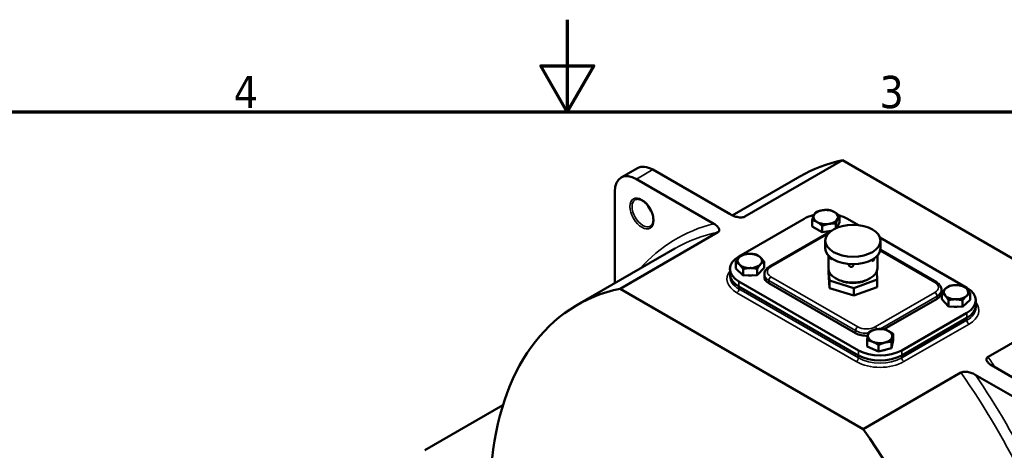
# Model space of a CAD drawing. Header units: millimetres. Extents: x 0 to 3360, y 0 to 2376.
# Tile 17 of 18: x 1204 to 2060, y 2002 to 2376. Entities that reach past the tile are written whole.
import ezdxf

# ---------------------------------------------------------------- set-up
doc = ezdxf.new("R2010")
doc.units = ezdxf.units.MM
doc.header["$LTSCALE"] = 8
for name, color, linetype, lineweight in [('Border (ISO)', 7, 'Continuous', 70), ('Visible (ISO)', 7, 'Continuous', 50), ('Visible Narrow (ISO)', 7, 'Continuous', 35)]:
    doc.layers.add(name, color=color, linetype=linetype, lineweight=lineweight)
doc.styles.add('Note Text (ISO)', font='tahoma.ttf')

# ---------------------------------------------------------------- blocks, each defined once
blk = doc.blocks.new('Borders Default Border')
at = {"layer": 'Border (ISO)', "flags": 128}
for points in [[(210, 297), (210, 287), (207.11, 292), (212.89, 292), (210, 287)], [(10, 10), (10, 287), (410, 287), (410, 10), (10, 10)]]:
    blk.add_lwpolyline(points, dxfattribs=at)
at = {"layer": 'Border (ISO)', "char_height": 3.5, "attachment_point": 7, "style": 'Note Text (ISO)'}
for s, insert in [('4', (173.78, 287.4)), ('3', (243.91, 287.33))]:
    blk.add_mtext(s, dxfattribs=dict(at, insert=insert))

msp = doc.modelspace()

# ---------------------------------------------------------------- linework, layer by layer
at = {"layer": 'Visible (ISO)'}
for p, q in [((1919.21, 2253.89), (1834.36, 2204.9)), ((1919.21, 2253.89), (2079.96, 2161.08)), ((1740.89, 2247.04), (1726.75, 2238.88)), ((1821.43, 2206.92), (1754.22, 2245.72)), ((1740.08, 2237.56), (1807.29, 2198.76)), ((1823.37, 2205.94), (1881.93, 2239.75)), ((1721.22, 2146.97), (1721.22, 2226.67)), ((1829.18, 2170.33), (1885.74, 2202.99)), ((1892.71, 2196.34), (1892.71, 2201.88)), ((1916.49, 2200.06), (1914.28, 2195.24)), ((1916.49, 2200.06), (1916.49, 2205.6)), ((1923.46, 2202.99), (1932.93, 2197.52)), ((1810.79, 2191.29), (1725.94, 2142.3)), ((1855.66, 2161.48), (1907.51, 2191.42)), ((1901.45, 2191.33), (1892.71, 2196.34)), ((1901.45, 2191.33), (1901.45, 2196.87)), ((1909.4, 2192.57), (1901.45, 2191.33)), ((1913.34, 2194.83), (1913.34, 2198.73)), ((1904.17, 2183.94), (1904.17, 2177.41)), ((1951.69, 2186.69), (2027.17, 2143.12)), ((1952.17, 2183.94), (1952.17, 2177.41)), ((1688.66, 2128.17), (1773.51, 2177.16)), ((1952.04, 2175.96), (2000.69, 2147.88)), ((1826.29, 2159.9), (1826.29, 2165.44)), ((1850.92, 2160.3), (1850.92, 2165.84)), ((1906.84, 2171.06), (1906.84, 2159.99)), ((1949.5, 2171.06), (1949.5, 2159.99)), ((1821.37, 2155.09), (1821.37, 2159.45)), ((1832.75, 2153.85), (1826.29, 2159.9)), ((1832.75, 2153.85), (1832.75, 2159.38)), ((1850.92, 2160.3), (1845.06, 2154.04)), ((1845.06, 2154.04), (1845.06, 2159.58)), ((1907, 2156.72), (1907, 2158.47)), ((1907, 2156.72), (1907.8, 2142.87)), ((1907.8, 2149.4), (1907.34, 2157.33)), ((1948.94, 2157.18), (1949.34, 2150.2)), ((1821.37, 2152.92), (1821.37, 2155.09)), ((1932.89, 2088.68), (1829.18, 2148.56)), ((1845.06, 2154.04), (1832.75, 2153.85)), ((1851.2, 2152.64), (1851.2, 2154.82)), ((1928.97, 2142.88), (1907.8, 2149.4)), ((1907.8, 2142.87), (1907.8, 2149.4)), ((1949.34, 2150.2), (1928.97, 2142.88)), ((1949.34, 2143.67), (1949.34, 2150.2)), ((1937.13, 2020.37), (1725.94, 2142.3)), ((1932.89, 2084.33), (1829.18, 2144.21)), ((1932.89, 2084.33), (1829.18, 2144.21)), ((1930.53, 2103.65), (1855.1, 2147.2)), ((1907.8, 2142.87), (1928.97, 2136.34)), ((1928.97, 2136.34), (1949.34, 2143.67)), ((1928.97, 2136.34), (1928.97, 2142.88)), ((2005.14, 2139.03), (2005.14, 2141.21)), ((2001.24, 2133.59), (1955.19, 2107)), ((2005.43, 2133.17), (2005.43, 2138.71)), ((2011.15, 2126.87), (2005.43, 2133.17)), ((2011.15, 2126.87), (2011.15, 2132.41)), ((2030.04, 2132.6), (2023.46, 2126.59)), ((2023.46, 2126.59), (2023.46, 2132.12)), ((2030.04, 2132.6), (2030.04, 2138.13)), ((2034.98, 2127.88), (2034.98, 2132.23)), ((2045.55, 2082.97), (2130.4, 2131.96)), ((2023.46, 2126.59), (2011.15, 2126.87)), ((2034.98, 2125.7), (2034.98, 2127.88)), ((2027.17, 2121.34), (1970.6, 2088.68)), ((2027.17, 2116.99), (1970.6, 2084.33)), ((2027.17, 2116.99), (1970.6, 2084.33)), ((1940.46, 2091.92), (1940.46, 2097.46)), ((1963.02, 2097.64), (1961.67, 2090.57)), ((1961.67, 2090.57), (1961.67, 2096.11)), ((1963.02, 2097.64), (1963.02, 2103.18)), ((1950.39, 2087.71), (1940.46, 2091.92)), ((1950.39, 2087.71), (1950.39, 2093.25)), ((1961.67, 2090.57), (1950.39, 2087.71)), ((2116.26, 2036.7), (2048.69, 2075.72)), ((1937.13, 2020.37), (2021.98, 2069.36)), ((2034.54, 2067.55), (2102.12, 2028.54)), ((1556.23, 2001.86), (1623.99, 2040.98))]:
    msp.add_line(p, q, dxfattribs=at)
for centre, major_axis, start_param, end_param in [((2065.07, 1922.55), (-183.14, 317.2), 6.096, 6.283185), ((1740.08, 2215.79), (-13.33, 23.09), 5.497787, 7.068583), ((1754.22, 2223.95), (-13.33, 23.09), 5.497787, 6.283185), ((1904.6, 2204.52), (-10.67, 0), 4.977047, 6.024245), ((1904.6, 2204.52), (-10.67, 0), 3.92985, 4.977047), ((1904.6, 2204.52), (10.67, 0), 6.024245, 7.071442), ((1904.6, 2192.11), (26.67, 0), 1.963306, 2.356194), ((1904.6, 2204.52), (-10.67, 0), 6.024245, 7.071442), ((1904.6, 2204.52), (10.67, 0), 3.92985, 4.977047), ((1904.6, 2204.52), (10.67, 0), 4.977047, 6.024245), ((1904.6, 2192.11), (26.67, 0), 0.785398, 1.128372), ((1904.6, 2197.55), (-9.75, 0), 1.643667, 2.027242), ((1928.17, 2177.41), (24, 0), 3.141593, 6.283185), ((1848.03, 2159.45), (-26.67, 0), 5.497787, 7.068583), ((1838.6, 2166.41), (-10.67, 0), 5.787482, 6.83468), ((1838.6, 2166.41), (-10.67, 0), 4.740285, 5.787482), ((1838.6, 2166.41), (-10.67, 0), 3.693087, 4.740285), ((1838.6, 2166.41), (10.67, 0), 5.787482, 6.83468), ((1838.6, 2166.41), (10.67, 0), 3.693087, 4.740285), ((1838.6, 2166.41), (10.67, 0), 4.740285, 5.787482), ((1928.17, 2159.99), (21.33, 0), 3.141593, 6.283185), ((1848.03, 2155.09), (-26.67, 0), 0, 0.785398), ((1848.03, 2155.09), (-26.67, 0), 0, 0.785398), ((1838.6, 2159.45), (-9.75, 0), 1.386971, 1.810413), ((1864.53, 2152.64), (-13.33, 0), 0, 0.785398), ((1928.17, 2156.73), (16.67, 0), 4.021604, 5.403174), ((1871.8, 1810.96), (-183.14, 317.2), 6.096, 6.97745), ((1991.81, 2139.03), (13.33, 0), 5.497787, 6.283185), ((2017.74, 2139.2), (-10.67, 0), 5.71913, 6.766328), ((2017.74, 2139.2), (-10.67, 0), 4.671933, 5.71913), ((2017.74, 2139.2), (-10.67, 0), 3.624735, 4.671933), ((2017.74, 2139.2), (10.67, 0), 5.71913, 6.766328), ((2008.31, 2132.23), (26.67, 0), 5.497787, 7.068583), ((2017.74, 2139.2), (10.67, 0), 3.624735, 4.671933), ((2017.74, 2139.2), (10.67, 0), 4.671933, 5.71913), ((2017.74, 2132.23), (-9.75, 0), 1.318856, 1.741825), ((2008.31, 2127.88), (26.67, 0), 5.497787, 6.283185), ((2008.31, 2127.88), (26.67, 0), 5.497787, 6.283185), ((1951.74, 2101.1), (-10.67, 0), 5.126245, 6.173442), ((1951.74, 2101.1), (-10.67, 0), 4.079047, 5.126245), ((1951.74, 2101.1), (10.67, 0), 6.173442, 7.22064), ((1939.96, 2109.1), (-13.33, 0), 0.785398, 1.654779), ((1951.74, 2101.1), (-10.67, 0), 6.173442, 7.22064), ((1951.74, 2101.1), (10.67, 0), 4.079047, 5.126245), ((1951.74, 2101.1), (10.67, 0), 5.126245, 6.173442), ((1951.74, 2099.57), (-26.67, 0), 0.785398, 2.356194), ((1951.74, 2094.13), (-9.75, 0), 1.825867, 2.143438), ((1951.74, 2095.22), (-26.67, 0), 0.785398, 2.356194), ((1951.74, 2095.22), (-26.67, 0), 0.785398, 2.356194), ((1773.06, 1856.85), (-196.13, 339.71), 4.046964, 4.864859)]:
    msp.add_ellipse(centre, major_axis=major_axis, ratio=0.57735, start_param=start_param, end_param=end_param, dxfattribs=at)
msp.add_ellipse((1928.17, 2183.94), major_axis=(24, 0), ratio=0.57735, dxfattribs=at)
for points, knots in [([(1739.07, 2219.71), (1739.79, 2220.13), (1740.67, 2220.3), (1742.56, 2220.09), (1743.51, 2219.8), (1745.42, 2218.83), (1746.39, 2218.17), (1748.29, 2216.54), (1749.22, 2215.56), (1750.93, 2213.37), (1751.71, 2212.16), (1753.04, 2209.64), (1753.58, 2208.33), (1754.38, 2205.75), (1754.63, 2204.49), (1754.82, 2202.15), (1754.77, 2201.08), (1754.41, 2199.23), (1754.09, 2198.45), (1753.33, 2197.31), (1752.9, 2196.9), (1752.4, 2196.62)], [3.926991, 3.926991, 3.926991, 3.926991, 4.330971, 4.330971, 4.649999, 4.649999, 4.953159, 4.953159, 5.258356, 5.258356, 5.56618, 5.56618, 5.87463, 5.87463, 6.181472, 6.181472, 6.485261, 6.485261, 6.790823, 6.790823, 7.068583, 7.068583, 7.068583, 7.068583]), ([(1751.03, 2213.15), (1751.41, 2212.37), (1751.84, 2211.6), (1752.44, 2210.66), (1752.57, 2210.46), (1752.7, 2210.26)], [3.8064802, 3.8064802, 3.8064802, 3.8064802, 3.9953838, 3.9953838, 4.0475015, 4.0475015, 4.0475015, 4.0475015]), ([(1821.43, 2206.92), (1822.02, 2206.58), (1822.7, 2206.23), (1824.15, 2205.6), (1824.92, 2205.31), (1826.23, 2204.9), (1826.88, 2204.72), (1828.22, 2204.43), (1828.91, 2204.32), (1830.01, 2204.21), (1830.52, 2204.18), (1831.54, 2204.19), (1832.05, 2204.22), (1832.83, 2204.35), (1833.18, 2204.42), (1833.82, 2204.63), (1834.12, 2204.76), (1834.36, 2204.9)], [1.010458, 1.010458, 1.010458, 1.010458, 1.197497, 1.197497, 1.384536, 1.384536, 1.531841, 1.531841, 1.679146, 1.679146, 1.784429, 1.784429, 1.889712, 1.889712, 1.966404, 1.966404, 2.043096, 2.043096, 2.043096, 2.043096]), ([(1810.79, 2191.29), (1811.03, 2191.43), (1811.26, 2191.6), (1811.62, 2191.97), (1811.75, 2192.18), (1811.96, 2192.63), (1812.02, 2192.92), (1812.04, 2193.51), (1811.98, 2193.8), (1811.79, 2194.44), (1811.6, 2194.84), (1811.1, 2195.61), (1810.79, 2195.99), (1810.08, 2196.74), (1809.58, 2197.18), (1808.48, 2198.02), (1807.88, 2198.42), (1807.29, 2198.76)], [2.043096, 2.043096, 2.043096, 2.043096, 2.119788, 2.119788, 2.19648, 2.19648, 2.301763, 2.301763, 2.407046, 2.407046, 2.554351, 2.554351, 2.701657, 2.701657, 2.888695, 2.888695, 3.075734, 3.075734, 3.075734, 3.075734]), ([(1909.88, 2168.44), (1909.87, 2168.39), (1909.86, 2168.35), (1909.79, 2168.16), (1909.71, 2168.05), (1909.53, 2167.94), (1909.43, 2167.93), (1909.19, 2168.01), (1909.07, 2168.11), (1908.86, 2168.37), (1908.74, 2168.55), (1908.54, 2168.98), (1908.46, 2169.22), (1908.38, 2169.51), (1908.37, 2169.55), (1908.36, 2169.59)], [0.4932368, 0.4932368, 0.4932368, 0.4932368, 0.5088479, 0.5088479, 0.5653866, 0.5653866, 0.6219251, 0.6219251, 0.6784637, 0.6784637, 0.7350023, 0.7350023, 0.7915409, 0.7915409, 0.8013075, 0.8013075, 0.8013075, 0.8013075]), ([(1946.8, 2168.68), (1946.8, 2168.65), (1946.79, 2168.62), (1946.74, 2168.34), (1946.66, 2168.08), (1946.48, 2167.61), (1946.37, 2167.38), (1946.1, 2166.97), (1945.96, 2166.8), (1945.67, 2166.56), (1945.52, 2166.47), (1945.23, 2166.41), (1945.09, 2166.43), (1944.87, 2166.56), (1944.78, 2166.67), (1944.65, 2166.97), (1944.62, 2167.14), (1944.62, 2167.32)], [0.5026094, 0.5026094, 0.5026094, 0.5026094, 0.5088479, 0.5088479, 0.5653866, 0.5653866, 0.6219251, 0.6219251, 0.6784637, 0.6784637, 0.7350023, 0.7350023, 0.7915409, 0.7915409, 0.8480796, 0.8480796, 0.8983333, 0.8983333, 0.8983333, 0.8983333]), ([(1851.2, 2154.82), (1851.2, 2155.38), (1851.28, 2155.95), (1851.57, 2157.03), (1851.79, 2157.55), (1852.34, 2158.52), (1852.66, 2158.97), (1853.39, 2159.8), (1853.8, 2160.18), (1854.68, 2160.88), (1855.16, 2161.2), (1855.66, 2161.48)], [2.3561945, 2.3561945, 2.3561945, 2.3561945, 2.5132741, 2.5132741, 2.6703538, 2.6703538, 2.8274334, 2.8274334, 2.984513, 2.984513, 3.1415927, 3.1415927, 3.1415927, 3.1415927]), ([(1928.45, 2163.55), (1928.45, 2163.55), (1928.46, 2163.55), (1928.56, 2163.34), (1928.61, 2163.12), (1928.61, 2162.71), (1928.56, 2162.49), (1928.36, 2162.09), (1928.2, 2161.91), (1927.84, 2161.62), (1927.62, 2161.49), (1927.13, 2161.34), (1926.86, 2161.31), (1926.36, 2161.33), (1926.09, 2161.38), (1925.6, 2161.58), (1925.38, 2161.72), (1925.03, 2162.04), (1924.87, 2162.24), (1924.67, 2162.66), (1924.62, 2162.88), (1924.62, 2163.09)], [0.3945954, 0.3945954, 0.3945954, 0.3945954, 0.3957704, 0.3957704, 0.4523091, 0.4523091, 0.5088479, 0.5088479, 0.5653866, 0.5653866, 0.6219251, 0.6219251, 0.6784637, 0.6784637, 0.7350023, 0.7350023, 0.7915409, 0.7915409, 0.8480796, 0.8480796, 0.9046183, 0.9046183, 0.9046183, 0.9046183]), ([(2000.69, 2147.88), (2001.19, 2147.59), (2001.66, 2147.27), (2002.54, 2146.57), (2002.95, 2146.19), (2003.68, 2145.36), (2004.01, 2144.91), (2004.55, 2143.94), (2004.77, 2143.42), (2005.07, 2142.34), (2005.14, 2141.78), (2005.14, 2141.21)], [4.712389, 4.712389, 4.712389, 4.712389, 4.8694686, 4.8694686, 5.0265482, 5.0265482, 5.1836279, 5.1836279, 5.3407075, 5.3407075, 5.4977871, 5.4977871, 5.4977871, 5.4977871]), ([(2045.55, 2082.97), (2045.31, 2082.83), (2045.08, 2082.65), (2044.71, 2082.28), (2044.57, 2082.07), (2044.35, 2081.62), (2044.28, 2081.34), (2044.25, 2080.76), (2044.29, 2080.46), (2044.46, 2079.84), (2044.64, 2079.46), (2045.1, 2078.71), (2045.39, 2078.35), (2046.06, 2077.63), (2046.52, 2077.21), (2047.56, 2076.41), (2048.13, 2076.04), (2048.69, 2075.72)], [1.984593, 1.984593, 1.984593, 1.984593, 2.062521, 2.062521, 2.140448, 2.140448, 2.244364, 2.244364, 2.34828, 2.34828, 2.489857, 2.489857, 2.631435, 2.631435, 2.808468, 2.808468, 2.985502, 2.985502, 2.985502, 2.985502]), ([(2034.54, 2067.55), (2033.99, 2067.87), (2033.34, 2068.2), (2031.96, 2068.8), (2031.23, 2069.07), (2029.99, 2069.45), (2029.36, 2069.62), (2028.06, 2069.89), (2027.4, 2069.99), (2026.32, 2070.09), (2025.81, 2070.11), (2024.81, 2070.1), (2024.31, 2070.06), (2023.53, 2069.93), (2023.18, 2069.85), (2022.53, 2069.64), (2022.23, 2069.5), (2021.98, 2069.36)], [0.983684, 0.983684, 0.983684, 0.983684, 1.160718, 1.160718, 1.337751, 1.337751, 1.479329, 1.479329, 1.620906, 1.620906, 1.724822, 1.724822, 1.828738, 1.828738, 1.906665, 1.906665, 1.984593, 1.984593, 1.984593, 1.984593])]:
    msp.add_open_spline(points, degree=3, knots=knots, dxfattribs=at)
for points in [[(1894.29, 2206.09), (1895.02, 2207.69), (1895.87, 2208.75)], [(1895.87, 2208.75), (1899.05, 2210.03), (1901.81, 2210.46)], [(1901.81, 2210.46), (1904.57, 2210.89), (1907.75, 2210.61)], [(1907.75, 2210.61), (1910.1, 2210.05), (1912.12, 2208.89)], [(1912.12, 2208.89), (1914.15, 2207.72), (1916.49, 2205.6)], [(1892.71, 2201.88), (1893.56, 2204.5), (1894.29, 2206.09)], [(1897.08, 2200.15), (1895.05, 2201.31), (1892.71, 2201.88)], [(1901.45, 2196.87), (1899.11, 2198.99), (1897.08, 2200.15)], [(1913.34, 2198.73), (1910.15, 2199.01), (1907.39, 2198.57)], [(1914.91, 2202.94), (1914.18, 2201.35), (1913.34, 2198.73)], [(1916.49, 2205.6), (1915.64, 2204.54), (1914.91, 2202.94)], [(1907.39, 2198.57), (1904.63, 2198.14), (1901.45, 2196.87)], [(1826.29, 2165.44), (1827.86, 2167.89), (1829.22, 2169.34)], [(1829.52, 2163.19), (1828.02, 2164.59), (1826.29, 2165.44)], [(1829.22, 2169.34), (1830.58, 2170.8), (1832.15, 2171.69)], [(1832.15, 2171.69), (1835.45, 2172.52), (1838.31, 2172.57)], [(1838.31, 2172.57), (1841.16, 2172.62), (1844.46, 2171.89)], [(1844.46, 2171.89), (1846.19, 2171.05), (1847.69, 2169.64)], [(1847.69, 2169.64), (1849.19, 2168.24), (1850.92, 2165.84)], [(1850.92, 2165.84), (1849.35, 2164.94), (1847.99, 2163.49)], [(1832.75, 2159.38), (1831.02, 2161.78), (1829.52, 2163.19)], [(1838.9, 2160.26), (1836.04, 2160.21), (1832.75, 2159.38)], [(1845.06, 2159.58), (1841.76, 2160.3), (1838.9, 2160.26)], [(1847.99, 2163.49), (1846.63, 2162.03), (1845.06, 2159.58)], [(2005.43, 2138.71), (2007.2, 2141.1), (2008.72, 2142.49)], [(2008.72, 2142.49), (2010.25, 2143.89), (2012.02, 2144.72)], [(2012.02, 2144.72), (2015.31, 2145.42), (2018.17, 2145.35)], [(2018.17, 2145.35), (2021.03, 2145.28), (2024.32, 2144.43)], [(2024.32, 2144.43), (2025.86, 2143.52), (2027.18, 2142.06)], [(2027.18, 2142.06), (2028.51, 2140.6), (2030.04, 2138.13)], [(2008.29, 2136.34), (2006.96, 2137.8), (2005.43, 2138.71)], [(2011.15, 2132.41), (2009.62, 2134.88), (2008.29, 2136.34)], [(2017.31, 2133.04), (2014.45, 2133.11), (2011.15, 2132.41)], [(2023.46, 2132.12), (2020.16, 2132.98), (2017.31, 2133.04)], [(2026.75, 2135.91), (2025.22, 2134.51), (2023.46, 2132.12)], [(2030.04, 2138.13), (2028.28, 2137.3), (2026.75, 2135.91)], [(1941.81, 2104.53), (1944.84, 2106.07), (1947.45, 2106.73)], [(1947.45, 2106.73), (1950.07, 2107.4), (1953.09, 2107.39)], [(1953.09, 2107.39), (1955.75, 2107.04), (1958.05, 2106.06)], [(1958.05, 2106.06), (1960.36, 2105.08), (1963.02, 2103.18)], [(1940.46, 2097.46), (1940.83, 2100.13), (1941.14, 2101.77)], [(1945.43, 2096.13), (1943.12, 2097.11), (1940.46, 2097.46)], [(1941.14, 2101.77), (1941.45, 2103.41), (1941.81, 2104.53)], [(1950.39, 2093.25), (1947.73, 2095.15), (1945.43, 2096.13)], [(1961.67, 2096.11), (1958.65, 2096.12), (1956.03, 2095.46)], [(1962.34, 2100.42), (1962.03, 2098.78), (1961.67, 2096.11)], [(1963.02, 2103.18), (1962.66, 2102.06), (1962.34, 2100.42)], [(1956.03, 2095.46), (1953.41, 2094.79), (1950.39, 2093.25)]]:
    msp.add_rational_spline(points, [1, 1.0379548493, 1], degree=2, dxfattribs=at)
for points in [[(1907.51, 2191.42), (1907.88, 2191.64), (1908.27, 2191.84), (1908.67, 2192.02)], [(1924.62, 2163.09), (1924.62, 2163.29), (1924.67, 2163.5), (1924.77, 2163.69)]]:
    msp.add_open_spline(points, degree=3, dxfattribs=at)
at = {"layer": 'Visible Narrow (ISO)'}
for p, q in [((1754.22, 2245.72), (1740.08, 2237.56)), ((1856.99, 2161.35), (1906.57, 2189.98)), ((1951.85, 2175.17), (1999.35, 2147.74)), ((1829.18, 2144.21), (1829.18, 2148.56)), ((1855.1, 2149.38), (1930.53, 2105.83)), ((1855.1, 2147.2), (1855.1, 2149.38)), ((1932.41, 2109.1), (1856.99, 2152.64)), ((1829.18, 2142.03), (1829.18, 2144.21)), ((1932.89, 2082.15), (1829.18, 2142.03)), ((1999.35, 2139.03), (1947.5, 2109.1)), ((1827.29, 2138.76), (1931, 2078.89)), ((1952.05, 2107.37), (2001.24, 2135.77)), ((2001.24, 2133.59), (2001.24, 2135.77)), ((2027.17, 2114.81), (1970.6, 2082.15)), ((2027.17, 2116.99), (2027.17, 2121.34)), ((2027.17, 2114.81), (2027.17, 2116.99)), ((1930.53, 2103.65), (1930.53, 2105.83)), ((1972.48, 2078.89), (2029.05, 2111.55)), ((1932.89, 2084.33), (1932.89, 2088.68)), ((1970.6, 2084.33), (1970.6, 2088.68)), ((1932.89, 2082.15), (1932.89, 2084.33)), ((1970.6, 2082.15), (1970.6, 2084.33))]:
    msp.add_line(p, q, dxfattribs=at)
msp.add_ellipse((1744.79, 2207.62), major_axis=(-7.33, 12.7), ratio=0.57735, dxfattribs=at)
for centre, major_axis, start_param, end_param in [((1745.74, 2208.16), (6.67, -11.55), 3.141593, 6.283185), ((1757.99, 2215.24), (6.67, -11.55), 4.41093, 5.013848), ((1980.22, 1873.56), (-183.14, 317.2), 6.096, 6.111071), ((1961.36, 1862.68), (-186.47, 322.97), 6.121746, 6.47255), ((1956.65, 1859.95), (-183.14, 317.2), 6.096, 6.283185), ((1908.84, 2189.11), (-1.33, 2.31), 5.900614, 6.283185), ((1848.03, 2150.74), (-29.33, 0), 5.853486, 7.068583), ((1864.53, 2157), (-10.67, 0), 5.497787, 7.068583), ((1856.99, 2159.18), (-1.33, 2.31), 5.497787, 6.283185), ((1848.03, 2152.92), (-26.67, 0), 0, 0.785398), ((1864.53, 2154.82), (-13.33, 0), 0, 0.785398), ((1856.99, 2150.47), (-1.33, -2.31), 3.926991, 5.497787), ((1999.35, 2145.57), (1.33, 2.31), 0, 0.785398), ((1991.81, 2143.39), (10.67, 0), 5.497787, 7.068583), ((1827.29, 2140.94), (-1.33, -2.31), 0.785398, 2.356194), ((1999.35, 2136.86), (1.33, -2.31), 0.785398, 2.356194), ((1991.81, 2141.21), (13.33, 0), 5.497787, 6.283185), ((2008.31, 2123.52), (29.33, 0), 5.497787, 6.712885), ((2008.31, 2125.7), (26.67, 0), 5.497787, 6.283185), ((2029.05, 2113.72), (1.33, -2.31), 3.926991, 5.497787), ((1932.41, 2106.92), (1.33, 2.31), 0.785398, 2.356194), ((1939.96, 2111.27), (13.33, 0), 3.926991, 4.832401), ((1939.96, 2113.45), (-10.67, 0), 0.785398, 2.356194), ((1947.5, 2106.92), (1.33, -2.31), 1.31694, 2.356194), ((1931, 2081.06), (-1.33, -2.31), 0.785398, 2.356194), ((1951.74, 2093.04), (-26.67, 0), 0.785398, 2.356194), ((1972.48, 2081.06), (1.33, -2.31), 3.926991, 5.497787), ((1881.48, 1919.45), (-196.13, 339.71), 4.836665, 4.864859), ((1951.74, 2090.86), (29.33, 0), 3.926991, 5.497787), ((1857.91, 1905.84), (196.13, -339.71), 1.154748, 1.723266), ((1862.63, 1908.56), (-199.47, 345.48), 4.340166, 4.842421)]:
    msp.add_ellipse(centre, major_axis=major_axis, ratio=0.57735, start_param=start_param, end_param=end_param, dxfattribs=at)

# ---------------------------------------------------------------- block references
at = {"xscale": 8, "yscale": 8, "zscale": 8}
msp.add_blockref('Borders Default Border', (0, 0), dxfattribs=at)

doc.saveas('drawing.dxf')
